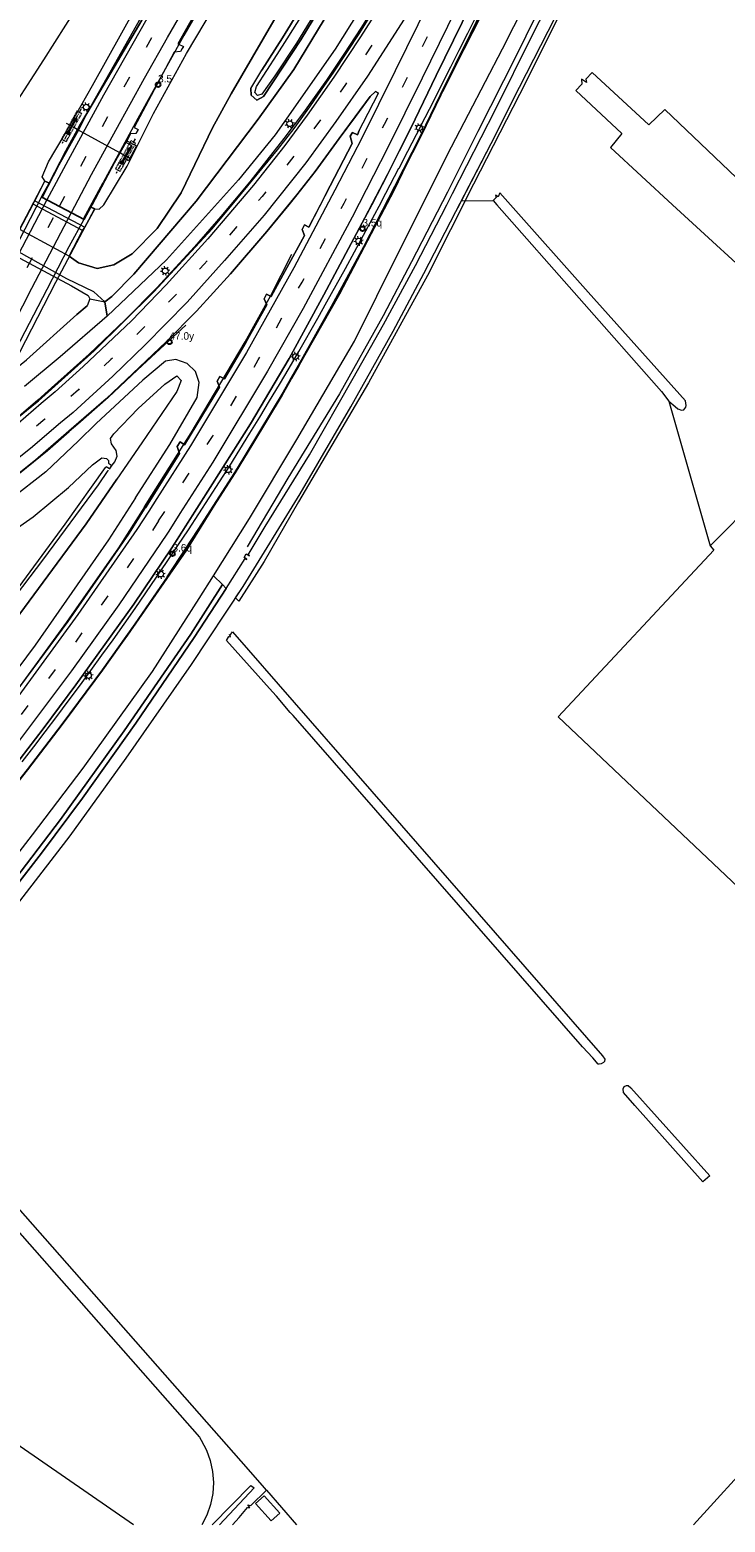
# Model space of a CAD drawing. Header units: metres. Extents: x 83575 to 86200, y 450600 to 453750.
# Tile 58 of 94: x 85100 to 85284, y 452001 to 452396. Entities that reach past the tile are written whole.
import ezdxf
from ezdxf.enums import TextEntityAlignment as Align

# ---------------------------------------------------------------- set-up
doc = ezdxf.new("R2010")
doc.units = ezdxf.units.M
for name, pattern in [('39strp', [12, 3, -9]), ('CENTER', [2, 1.25, -0.25, 0.25, -0.25]), ('DASHED2', [0.375, 0.25, -0.125])]:
    doc.linetypes.add(name, pattern=pattern)
for name, color, linetype, lineweight in [('bw-bs-portaal', 253, 'Continuous', 18), ('gr-bs-geleiderail', 253, 'geleiderail', 18), ('gw-bs-grondwerklijn', 253, 'Continuous', 18), ('kd-bs-kadastralegrens', 253, 'Continuous', 18), ('kw-bs-viaduct', 253, 'Continuous', 18), ('mk-bs-39streep 0.15', 253, '39strp', 18), ('mk-bs-streep 0.15', 253, 'Continuous', 18), ('og-bs-bebouwing', 253, 'Continuous', 18), ('vh-bs-randverharding', 253, 'Continuous', 18), ('wm-bs-hectometerbord text', 253, 'Continuous', 18), ('wm-bs-lichtmast', 253, 'Continuous', 18)]:
    doc.layers.add(name, color=color, linetype=linetype, lineweight=lineweight)
doc.layers.add('gv-bs-scherm ingemeten', color=7, linetype='scherm')
doc.styles.add('rtw_iso', font='iso-rtw.shx')
doc.linetypes.add('geleiderail', pattern='A,2,-1,[175,RTW.shx,S=0.5,R=0,X=0,Y=0],-1', length=4)
doc.linetypes.add('scherm', pattern='A,8,-2,[18,RTW.shx,S=1,R=0,X=0,Y=0],-2', length=12)

# ---------------------------------------------------------------- blocks, each defined once
blk = doc.blocks.new('poer SB40-flat-91')
h = blk.add_hatch()
h.set_pattern_fill('ACET-2D-ANSI31', color=252, angle=61.1182, style=0)
h.set_pattern_definition([(106.1181855, (-85125.2292, -452362.8165), (-3.0501942, -0.881442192), [])])
h.paths.add_polyline_path([(-1.05, -1.91), (1.05, 1.91), (0.75, 2.08), (-1.36, -1.74)])
at = {"layer": 'bw-bs-portaal', "linetype": 'DASHED2'}
blk.add_lwpolyline([(-1.59, -3.97), (2.51, 3.47), (1.29, 4.14), (-2.82, -3.3)], close=True, dxfattribs=at)
at = {"layer": 'bw-bs-portaal', "linetype": 'CENTER'}
for points in [[(2.38, 4.68), (-2.69, -4.51)], [(1.34, -0.74), (-1.64, 0.91)]]:
    blk.add_lwpolyline(points, dxfattribs=at)
at = {"layer": 'bw-bs-portaal', "linetype": 'Continuous'}
blk.add_lwpolyline([(1.05, 1.91), (0.75, 2.08), (-1.36, -1.74), (-1.05, -1.91)], close=True, dxfattribs=at)
at = {"layer": 'bw-bs-portaal', "linetype": 'CENTER'}
for points in [[(0.88, 1.34), (0.36, 1.63), (0.74, 2.33), (1.27, 2.04), (0.88, 1.34)], [(-1.05, -2.16), (-1.58, -1.87), (-1.19, -1.17), (-0.66, -1.46), (-1.05, -2.16)]]:
    blk.add_lwpolyline(points, close=True, dxfattribs=at)
blk = doc.blocks.new('poer SB40-flat-92')
h = blk.add_hatch()
h.set_pattern_fill('ACET-2D-ANSI31', color=252, angle=61.1182, style=0)
h.set_pattern_definition([(106.1181855, (-85110.9312, -452370.7035), (-3.0501942, -0.881442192), [])])
h.paths.add_polyline_path([(-1.05, -1.91), (1.05, 1.91), (0.75, 2.08), (-1.36, -1.74)])
at = {"layer": 'bw-bs-portaal', "linetype": 'DASHED2'}
blk.add_lwpolyline([(-1.59, -3.97), (2.51, 3.47), (1.29, 4.14), (-2.82, -3.3)], close=True, dxfattribs=at)
at = {"layer": 'bw-bs-portaal', "linetype": 'CENTER'}
for points in [[(2.38, 4.68), (-2.69, -4.51)], [(1.34, -0.74), (-1.64, 0.91)]]:
    blk.add_lwpolyline(points, dxfattribs=at)
at = {"layer": 'bw-bs-portaal', "linetype": 'Continuous'}
blk.add_lwpolyline([(1.05, 1.91), (0.75, 2.08), (-1.36, -1.74), (-1.05, -1.91)], close=True, dxfattribs=at)
at = {"layer": 'bw-bs-portaal', "linetype": 'CENTER'}
for points in [[(0.88, 1.34), (0.36, 1.63), (0.74, 2.33), (1.27, 2.04), (0.88, 1.34)], [(-1.05, -2.16), (-1.58, -1.87), (-1.19, -1.17), (-0.66, -1.46), (-1.05, -2.16)]]:
    blk.add_lwpolyline(points, close=True, dxfattribs=at)
blk = doc.blocks.new('HMP1-flat-97')
at = {"color": 253}
blk.add_circle((0, 0), 0.625, dxfattribs=at)
blk = doc.blocks.new('HMP1-flat-98')
at = {"color": 253}
blk.add_circle((0, 0), 0.625, dxfattribs=at)
blk = doc.blocks.new('HMP1-flat-99')
at = {"color": 253}
blk.add_circle((0, 0), 0.625, dxfattribs=at)
blk = doc.blocks.new('HMP1-flat-108')
at = {"color": 253}
blk.add_circle((0, 0), 0.625, dxfattribs=at)
blk = doc.blocks.new('lantaarnpaal-flat-5')
at = {"layer": 'wm-bs-lichtmast'}
for p, q in [((-0.6, 0.45), (-1, 0.75)), ((-0.11, 0.74), (-0.18, 1.24)), ((0.45, 0.6), (0.75, 1)), ((1.24, 0.18), (0.74, 0.11)), ((-0.74, -0.11), (-1.24, -0.18)), ((-0.45, -0.6), (-0.75, -1)), ((0.11, -0.74), (0.18, -1.24)), ((0.6, -0.45), (1, -0.75))]:
    blk.add_line(p, q, dxfattribs=at)
blk.add_circle((0, 0), 0.75, dxfattribs=at)
blk = doc.blocks.new('lantaarnpaal-flat-50')
at = {"layer": 'wm-bs-lichtmast'}
for p, q in [((-0.6, 0.45), (-1, 0.75)), ((-0.11, 0.74), (-0.18, 1.24)), ((0.45, 0.6), (0.75, 1)), ((1.24, 0.18), (0.74, 0.11)), ((-0.74, -0.11), (-1.24, -0.18)), ((-0.45, -0.6), (-0.75, -1)), ((0.11, -0.74), (0.18, -1.24)), ((0.6, -0.45), (1, -0.75))]:
    blk.add_line(p, q, dxfattribs=at)
blk.add_circle((0, 0), 0.75, dxfattribs=at)
blk = doc.blocks.new('lantaarnpaal-flat-51')
at = {"layer": 'wm-bs-lichtmast'}
for p, q in [((-0.6, 0.45), (-1, 0.75)), ((-0.11, 0.74), (-0.18, 1.24)), ((0.45, 0.6), (0.75, 1)), ((1.24, 0.18), (0.74, 0.11)), ((-0.74, -0.11), (-1.24, -0.18)), ((-0.45, -0.6), (-0.75, -1)), ((0.11, -0.74), (0.18, -1.24)), ((0.6, -0.45), (1, -0.75))]:
    blk.add_line(p, q, dxfattribs=at)
blk.add_circle((0, 0), 0.75, dxfattribs=at)
blk = doc.blocks.new('lantaarnpaal-flat-81')
at = {"layer": 'wm-bs-lichtmast'}
for p, q in [((-0.6, 0.45), (-1, 0.75)), ((-0.11, 0.74), (-0.18, 1.24)), ((0.45, 0.6), (0.75, 1)), ((1.24, 0.18), (0.74, 0.11)), ((-0.74, -0.11), (-1.24, -0.18)), ((-0.45, -0.6), (-0.75, -1)), ((0.11, -0.74), (0.18, -1.24)), ((0.6, -0.45), (1, -0.75))]:
    blk.add_line(p, q, dxfattribs=at)
blk.add_circle((0, 0), 0.75, dxfattribs=at)
blk = doc.blocks.new('lantaarnpaal-flat-82')
at = {"layer": 'wm-bs-lichtmast'}
for p, q in [((-0.66, 0.36), (-1.1, 0.6)), ((-0.21, 0.72), (-0.35, 1.2)), ((0.36, 0.66), (0.6, 1.1)), ((0.72, 0.21), (1.2, 0.35)), ((-1.2, -0.35), (-0.72, -0.21)), ((-0.36, -0.66), (-0.6, -1.1)), ((0.21, -0.72), (0.35, -1.2)), ((0.66, -0.36), (1.1, -0.6))]:
    blk.add_line(p, q, dxfattribs=at)
blk.add_circle((0, 0), 0.75, dxfattribs=at)
blk = doc.blocks.new('lantaarnpaal-flat-99')
at = {"layer": 'wm-bs-lichtmast'}
for p, q in [((-0.6, 0.45), (-1, 0.75)), ((-0.11, 0.74), (-0.18, 1.24)), ((0.45, 0.6), (0.75, 1)), ((1.24, 0.18), (0.74, 0.11)), ((-0.74, -0.11), (-1.24, -0.18)), ((-0.45, -0.6), (-0.75, -1)), ((0.11, -0.74), (0.18, -1.24)), ((0.6, -0.45), (1, -0.75))]:
    blk.add_line(p, q, dxfattribs=at)
blk.add_circle((0, 0), 0.75, dxfattribs=at)
blk = doc.blocks.new('lantaarnpaal-flat-123')
at = {"layer": 'wm-bs-lichtmast'}
for p, q in [((-0.6, 0.45), (-1, 0.75)), ((-0.11, 0.74), (-0.18, 1.24)), ((0.45, 0.6), (0.75, 1)), ((1.24, 0.18), (0.74, 0.11)), ((-0.74, -0.11), (-1.24, -0.18)), ((-0.45, -0.6), (-0.75, -1)), ((0.11, -0.74), (0.18, -1.24)), ((0.6, -0.45), (1, -0.75))]:
    blk.add_line(p, q, dxfattribs=at)
blk.add_circle((0, 0), 0.75, dxfattribs=at)
blk = doc.blocks.new('lantaarnpaal-flat-147')
at = {"layer": 'wm-bs-lichtmast'}
for p, q in [((-0.66, 0.36), (-1.1, 0.6)), ((-0.21, 0.72), (-0.35, 1.2)), ((0.36, 0.66), (0.6, 1.1)), ((0.72, 0.21), (1.2, 0.35)), ((-1.2, -0.35), (-0.72, -0.21)), ((-0.36, -0.66), (-0.6, -1.1)), ((0.21, -0.72), (0.35, -1.2)), ((0.66, -0.36), (1.1, -0.6))]:
    blk.add_line(p, q, dxfattribs=at)
blk.add_circle((0, 0), 0.75, dxfattribs=at)
blk = doc.blocks.new('lantaarnpaal-flat-175')
at = {"layer": 'wm-bs-lichtmast'}
for p, q in [((-0.6, 0.45), (-1, 0.75)), ((-0.11, 0.74), (-0.18, 1.24)), ((0.45, 0.6), (0.75, 1)), ((1.24, 0.18), (0.74, 0.11)), ((-0.74, -0.11), (-1.24, -0.18)), ((-0.45, -0.6), (-0.75, -1)), ((0.11, -0.74), (0.18, -1.24)), ((0.6, -0.45), (1, -0.75))]:
    blk.add_line(p, q, dxfattribs=at)
blk.add_circle((0, 0), 0.75, dxfattribs=at)

msp = doc.modelspace()

# ---------------------------------------------------------------- linework, layer by layer
at = {"layer": 'bw-bs-portaal', "flags": 128}
msp.add_lwpolyline([(85123.59, 452363.72), (85112.27, 452369.97)], dxfattribs=at)
at = {"layer": 'gr-bs-geleiderail', "flags": 128}
for points in [[(85284.03, 452620.83), (85277.06, 452610.58), (85265.71, 452593.88), (85256.61, 452580.3), (85246.03, 452564.38), (85234.41, 452546.71), (85219.8, 452524.46), (85212.04, 452512.32), (85204.35, 452500.28), (85194.09, 452483.91), (85184.29, 452468.09), (85173.06, 452449.98), (85163.32, 452433.9), (85152.43, 452415.5), (85140.48, 452394.83), (85128.34, 452372.89), (85119.16, 452355.92)], [(85300.7, 452606.54), (85292.86, 452592.97), (85283.18, 452575.53), (85276.3, 452562.46), (85269.54, 452549.48), (85262.13, 452535.31), (85256.59, 452524.64), (85251.04, 452514.03), (85245.5, 452503.61), (85239.23, 452491.55), (85233.76, 452480.95), (85228.87, 452471.48), (85223.32, 452460.82), (85218.59, 452451.91), (85213.12, 452441.57), (85207.23, 452430.7), (85201.01, 452419.45), (85197.15, 452412.77), (85192.31, 452404.7), (85187.47, 452396.81), (85183.16, 452390.19), (85178.31, 452383), (85172.22, 452374.42), (85167.07, 452367.56), (85158.04, 452356.06), (85150.36, 452346.85), (85143.34, 452338.85), (85133.39, 452328), (85125, 452319.49), (85115.4, 452310.4), (85105.46, 452301.42), (85101.79, 452298.21)], [(85103.04, 452352.02), (85107.48, 452360.52), (85112.29, 452369.24), (85115.18, 452374.75), (85129.95, 452400.95)], [(85113.93, 452346.24), (85119.16, 452355.92)], [(85130.09, 452269.91), (85132.02, 452272.97), (85142.46, 452289.5), (85156.79, 452313.62), (85163.56, 452325.95), (85169.16, 452336.91)], [(85141.08, 452318.03), (85133.07, 452310.73), (85128.2, 452306.21), (85120.46, 452298.89), (85112.42, 452291.8), (85110.15, 452289.84)], [(85101.79, 452298.21), (85097.42, 452294.4), (85085.02, 452284.36), (85057.15, 452263.81), (85045.06, 452255.4), (85025.37, 452241.68), (85013.26, 452233.26), (85012.75, 452232.89), (85003.55, 452226.29), (84995, 452219.98), (84987.58, 452214.38), (84979.2, 452207.81), (84970.87, 452201.14), (84961.68, 452193.85)], [(84953.12, 452168.68), (84961.06, 452176.47), (84965.88, 452181.12), (84972.85, 452187.35), (84982.04, 452195), (84991.39, 452202.37), (84999.92, 452208.86), (85011.7, 452217.56), (85013.76, 452219.02), (85021.51, 452224.51), (85031.29, 452231.47), (85046.17, 452241.83), (85072.44, 452260.22), (85079.19, 452265.17), (85086.7, 452270.8), (85095.1, 452277.31), (85104.38, 452284.86), (85110.15, 452289.84)], [(85130.09, 452269.91), (85123.22, 452259.05), (85109.45, 452239.34), (85091.37, 452214.68), (85076.54, 452195.84), (85063.41, 452180.57), (85051.96, 452167.66), (85037.65, 452151.89), (85019.16, 452132.69), (85004.1, 452117.64), (84987.49, 452101.8), (84974.91, 452090.4), (84968.77, 452084.96), (84964.77, 452081.62), (84949.39, 452069.2)]]:
    msp.add_lwpolyline(points, dxfattribs=at)
at = {"layer": 'gv-bs-scherm ingemeten', "flags": 128}
msp.add_lwpolyline([(85025.82, 452117.16), (85034.19, 452125.65), (85042.46, 452134.31), (85052.7, 452145.31), (85062.77, 452156.54), (85070.6, 452165.48), (85080.27, 452176.91), (85089.88, 452188.66), (85099.11, 452200.25), (85108.3, 452212.26), (85118.94, 452226.65), (85127.61, 452238.89), (85134.39, 452248.75), (85136.15, 452251.33), (85144.45, 452263.86), (85154.09, 452279.02), (85158.84, 452286.71), (85166.56, 452299.61), (85168.55, 452303.03), (85169.08, 452304), (85171.04, 452307.35), (85179.8, 452322.99), (85188.29, 452338.84), (85196.59, 452354.85), (85203.42, 452368.38), (85208.69, 452379.09), (85216.57, 452395.22), (85224.52, 452411.47), (85233.75, 452430.21), (85241.8, 452446.29), (85249.96, 452462.47), (85256.74, 452475.85), (85264.98, 452491.87), (85271.84, 452505.21), (85278.07, 452517.1)], dxfattribs=at)
at = {"layer": 'gw-bs-grondwerklijn'}
for p, q in [((85210.23, 452350), (85211.75, 452352.97)), ((85083.38, 452092.78), (85144.63, 452023.25)), ((85127.14, 452000), (85078.01, 452033.99))]:
    msp.add_line(p, q, dxfattribs=at)
at = {"layer": 'gw-bs-grondwerklijn', "flags": 128}
for points in [[(85113.67, 452343.19), (85114.27, 452344.02), (85116.88, 452348.89), (85118.05, 452348.81), (85119.33, 452349.93), (85125.46, 452360.23), (85132.46, 452374.14), (85141.23, 452390.12), (85151.43, 452407.24), (85163.4, 452427.53), (85174.13, 452444.97), (85184.49, 452462.55), (85196.37, 452481.87), (85208.38, 452500.94), (85221.41, 452521.34), (85233.22, 452539.73), (85246.27, 452559.33), (85259.4, 452579.62), (85267.15, 452590.36), (85270.92, 452593.29), (85275.1, 452593.83), (85279.49, 452591.91), (85281.46, 452589.49), (85288.01, 452600.27)], [(85138.74, 452261.26), (85148.09, 452275.99), (85158.19, 452291.9), (85168.41, 452309.21), (85177.67, 452326.11), (85188.51, 452346.49), (85194.48, 452357.96), (85200.67, 452370.24), (85207.4, 452384.26), (85214.36, 452398.27), (85221.7, 452413.28), (85226.91, 452424.61), (85235.08, 452441.21), (85242.34, 452455.76), (85251.11, 452473.33), (85259.58, 452489.67), (85268.24, 452506.48), (85275.24, 452519.76), (85283.74, 452536.09), (85291.72, 452551.21), (85299.15, 452565.27), (85305.7, 452577.6), (85314.95, 452593.74), (85315.18, 452594.14)], [(85318.18, 452591.56), (85313.99, 452583.8), (85305.07, 452567.29), (85295.08, 452548.68), (85284.65, 452528.72), (85273.24, 452506.79), (85261.66, 452484.15), (85249.73, 452461.11), (85238.57, 452438.76), (85226.23, 452413.75), (85214.77, 452391.18), (85203.38, 452368.49), (85196.12, 452353.53), (85191.03, 452343.98), (85181.79, 452326.32), (85170.37, 452306.19), (85153.62, 452278.38), (85141.24, 452258.43)], [(85150.73, 452249.27), (85148.35, 452251.65), (85157.92, 452266.83), (85170.5, 452287.77), (85185.74, 452313.86), (85197.62, 452337.72), (85211.49, 452365.32), (85224.98, 452391.31), (85240.2, 452421.36), (85253.31, 452448.01), (85268.32, 452476.29), (85285.43, 452507.83), (85300.91, 452537.9), (85315.41, 452566.83), (85325.21, 452585.53)], [(85328.59, 452582.64), (85326.54, 452578.47), (85318.18, 452563.18), (85308.22, 452542.81), (85300, 452525.84), (85290.24, 452507.36), (85282.16, 452491.61), (85271.24, 452471.57), (85260.55, 452450.92), (85249.37, 452430.01), (85238.87, 452410.43), (85228.6, 452389.44), (85218.49, 452369.4), (85210.42, 452353.35), (85200.88, 452334.83), (85193.39, 452320.51), (85181.82, 452299.9), (85168.12, 452277.47), (85157.31, 452259.26)], [(85214.84, 452480.05), (85215.61, 452478.98), (85215.35, 452477.05), (85209.58, 452463.74), (85203.5, 452450.96), (85195.03, 452434.22), (85187.93, 452421.27), (85180.8, 452409.1), (85171.51, 452393.66), (85161.61, 452378.68), (85159.91, 452377.68), (85158.41, 452378.99), (85158.31, 452380.79), (85161.23, 452385.64), (85166.71, 452394.19), (85175.03, 452407.84), (85182.67, 452421.33), (85189.68, 452434.7), (85197.16, 452449.51), (85205.12, 452465.09), (85211.71, 452479.63), (85212.96, 452480.6)], [(85158.31, 452380.79), (85158.41, 452378.99), (85159.91, 452377.68), (85161.61, 452378.68), (85171.51, 452393.66), (85180.8, 452409.1), (85187.93, 452421.27), (85195.03, 452434.22), (85203.5, 452450.96), (85209.58, 452463.74), (85215.35, 452477.05), (85215.61, 452478.98), (85214.84, 452480.05), (85212.96, 452480.6), (85211.71, 452479.63), (85205.12, 452465.09), (85197.16, 452449.51), (85189.68, 452434.7), (85182.67, 452421.33), (85175.03, 452407.84), (85166.71, 452394.19), (85161.23, 452385.64)], [(85117.93, 452411.43), (85103.35, 452388.38), (85092.24, 452371.29), (85087.71, 452362.15), (85086.84, 452357.61), (85087.93, 452354.2), (85081.76, 452355.92), (85076.49, 452357.36), (85073.98, 452358.27), (85072.38, 452357.96), (85069.44, 452354.64), (85061.61, 452343.84), (85059.31, 452340.69)], [(85193.23, 452411.31), (85180.64, 452391.27), (85164.77, 452368.56), (85155.05, 452356.63), (85135.95, 452335.39), (85120.2, 452320.47), (85119.61, 452324.25), (85121.43, 452325.68), (85127.22, 452331.62), (85143.8, 452350.95), (85160.21, 452372.66), (85169.64, 452385.8), (85177.74, 452399.12)], [(85167.17, 452403.65), (85153.08, 452379.39), (85148.1, 452370.34), (85143.4, 452360.61), (85139.83, 452353.15), (85133.42, 452343.71), (85126.85, 452336.94), (85121.98, 452334.05), (85117.52, 452333.04), (85112.6, 452334.55), (85110.1, 452336.38)], [(85110.1, 452336.38), (85112.6, 452334.55), (85117.52, 452333.04), (85121.98, 452334.05), (85126.85, 452336.94), (85133.42, 452343.71), (85139.83, 452353.15), (85143.4, 452360.61), (85148.1, 452370.34), (85153.08, 452379.39), (85167.17, 452403.65)], [(85097.62, 452202.27), (85100.71, 452206.26), (85103.78, 452210.27), (85106.83, 452214.3), (85109.86, 452218.34), (85112.86, 452222.4), (85115.85, 452226.48), (85118.81, 452230.57), (85121.75, 452234.67), (85124.67, 452238.79), (85127.57, 452242.93), (85130.45, 452247.08), (85133.3, 452251.24), (85136.14, 452255.42), (85138.95, 452259.62), (85141.74, 452263.83), (85144.51, 452268.05), (85147.26, 452272.29), (85149.98, 452276.54), (85152.68, 452280.81), (85155.36, 452285.09), (85158.02, 452289.39), (85160.65, 452293.7), (85163.27, 452298.02), (85165.86, 452302.35), (85168.42, 452306.7), (85170.97, 452311.07), (85173.49, 452315.44), (85173.57, 452315.57), (85173.57, 452315.58), (85173.57, 452315.59), (85176.02, 452319.88), (85176.03, 452319.89), (85176.03, 452319.91), (85178.46, 452324.21), (85178.46, 452324.23), (85178.47, 452324.24), (85180.91, 452328.62), (85180.92, 452328.63), (85180.93, 452328.65), (85183.34, 452333.04), (85183.35, 452333.05), (85183.36, 452333.06), (85185.76, 452337.46), (85185.76, 452337.48), (85185.77, 452337.49), (85188.15, 452341.9), (85188.16, 452341.91), (85188.16, 452341.92), (85190.53, 452346.34), (85190.53, 452346.35), (85190.54, 452346.36), (85192.89, 452350.78), (85192.89, 452350.79), (85192.9, 452350.8), (85195.23, 452355.24), (85195.24, 452355.24), (85195.24, 452355.25), (85197.56, 452359.69), (85197.57, 452359.7), (85197.57, 452359.71), (85199.88, 452364.15), (85199.88, 452364.16), (85199.89, 452364.17), (85202.18, 452368.62), (85202.19, 452368.62), (85202.19, 452368.63), (85204.48, 452373.09), (85204.48, 452373.09), (85204.48, 452373.1), (85206.76, 452377.56), (85206.76, 452377.56), (85206.76, 452377.57), (85209.03, 452382.03), (85209.04, 452382.03), (85209.04, 452382.04), (85211.3, 452386.5), (85211.3, 452386.51), (85211.3, 452386.51), (85213.56, 452390.98), (85213.56, 452390.98), (85213.56, 452390.98), (85215.81, 452395.45), (85215.81, 452395.45), (85215.81, 452395.46), (85218.06, 452399.93)], [(85104.86, 452355.69), (85103.7, 452356.27), (85103.67, 452356.32), (85102.99, 452357.4), (85104.61, 452361.34), (85108.83, 452368.32), (85116.33, 452381.56), (85127.93, 452402.53)], [(85239.89, 452399.78), (85229.56, 452379.22), (85217.35, 452355.45), (85205.11, 452331.19), (85189.44, 452302.77), (85170.91, 452271.21), (85161.85, 452255.43), (85155.12, 452244.88), (85154.26, 452245.74), (85156.25, 452248.76), (85171.34, 452273.38), (85184.83, 452296.41), (85196.02, 452316.43), (85204.17, 452331.73), (85212.66, 452348.15), (85221.98, 452366.24), (85229.53, 452381.15), (85238.95, 452399.6)], [(85177.74, 452399.12), (85169.64, 452385.8), (85160.21, 452372.66), (85143.8, 452350.95), (85127.22, 452331.62), (85121.43, 452325.68), (85119.61, 452324.25), (85116.69, 452326.93), (85109.49, 452330.34), (85092.84, 452339.63), (85082.62, 452344.94), (85079.03, 452346.74), (85077.18, 452345.77), (85073.43, 452341.63), (85066.95, 452333.05)], [(85129.41, 452398.94), (85116.46, 452376.96), (85112.85, 452370.88), (85109.2, 452364.28)], [(85110.15, 452289.84), (85110.03, 452289.97), (85119.95, 452298.55), (85135.84, 452313.64), (85143.86, 452321.73), (85152.92, 452331.64), (85162.56, 452342.91), (85170.48, 452352.64), (85175.3, 452358.81), (85181.74, 452367.55), (85189.89, 452378.67), (85191.33, 452380.01), (85192.1, 452379.53)], [(85187.03, 452369.64), (85186.54, 452368.48), (85185.24, 452369.16), (85184.66, 452368.18), (85185.12, 452366.19), (85179.3, 452355.02), (85173.69, 452344.07), (85172.51, 452344.65), (85171.92, 452343.41), (85172.52, 452341.83), (85163.7, 452325.67), (85162.45, 452326.31), (85161.81, 452325), (85162.51, 452323.41), (85156.94, 452313.45), (85151.26, 452303.87), (85150.09, 452304.48), (85149.36, 452303.2), (85149.98, 452301.65), (85140.71, 452286.36), (85139.57, 452287.1), (85138.78, 452285.85), (85139.36, 452284.01), (85130.35, 452269.65), (85130.09, 452269.91)], [(85113.67, 452343.19), (85110.1, 452336.38), (85097.04, 452343.43), (85100.59, 452350.18)], [(85115.63, 452325.06), (85119.61, 452324.25), (85120.2, 452320.47), (85107.75, 452309.7), (85098.24, 452301.76)], [(85094.57, 452305.43), (85098.8, 452308.84), (85112.14, 452320.91), (85114.87, 452323.19)], [(85127.69, 452272.31), (85127.69, 452272.31), (85136.78, 452286.45), (85144.02, 452298.86), (85144.58, 452302.85), (85143.62, 452305.82), (85141.39, 452307.87), (85138.43, 452308.97), (85135.66, 452308.51), (85129.61, 452303.49), (85117.28, 452291.97), (85112.56, 452287.44)], [(85120.82, 452279.87), (85121.49, 452280.94), (85122.22, 452281.84), (85122.8, 452283.35), (85122.58, 452284.79), (85121.3, 452286.56), (85121.05, 452287.99), (85121.94, 452289.24), (85128.43, 452295.93), (85135.49, 452302.46), (85138.63, 452304.62), (85139.78, 452303.42), (85138.66, 452300.46), (85129.36, 452286.88), (85122.74, 452277.26)], [(85101.96, 452298.03), (85101.19, 452297.34), (85083.43, 452283)], [(85112.56, 452287.44), (85103.93, 452279.18), (85085.32, 452264.73), (85070.51, 452253.58), (85040.88, 452233.78), (85038.82, 452236.82), (85039.6, 452237.36), (85045.75, 452241.8), (85073.28, 452260.9), (85090.14, 452273.48), (85101.17, 452282.3), (85110.03, 452289.97)], [(85031.12, 452184.16), (85036.68, 452182.15), (85041.99, 452181.45), (85045.59, 452181.47), (85050.28, 452183.89), (85060.49, 452195.23), (85089.3, 452231.08), (85114.59, 452265.43), (85122.74, 452277.26)], [(85078.72, 452223.76), (85103.14, 452255.74), (85117.9, 452275.69), (85120.44, 452279.56), (85120.55, 452279.45)], [(85122.74, 452277.26), (85114.59, 452265.43), (85089.3, 452231.08)], [(85120.55, 452279.45), (85120.44, 452279.56)], [(85127.69, 452272.31), (85120.54, 452261.18), (85101.08, 452233.22), (85079.5, 452204.33)], [(84872.16, 451985.4), (84881.48, 451993.47), (84902.42, 452011.73), (84916.73, 452024.18), (84932.9, 452037.74), (84945.32, 452048.38), (84951.27, 452053.49), (84975.29, 452074.22), (84993.45, 452090.85), (85014.34, 452110.57), (85021.92, 452117.72), (85025.32, 452121.07), (85038.7, 452135.01), (85050.28, 452147.47), (85061.13, 452159.57), (85071.77, 452171.82), (85083.67, 452186.14), (85093.09, 452197.83), (85103.24, 452211.05), (85111.9, 452222.74), (85127.24, 452244.08), (85137.3, 452258.99), (85138.74, 452261.26)], [(85141.24, 452258.43), (85125.59, 452235.85), (85110.68, 452215.35), (85090.47, 452189.27), (85073.17, 452167.75), (85063.2, 452156.34), (85046.19, 452137.56), (85029.89, 452120.21), (85010.72, 452101.72), (85005.52, 452096.48), (84998.12, 452089.86), (84977.92, 452071.64), (84947.24, 452045.63), (84919.16, 452021.59)], [(85083.49, 452161.16), (85100.37, 452182.98), (85113.86, 452200.58), (85132.18, 452226.24), (85144.55, 452245.64), (85148.35, 452251.65), (85150.73, 452249.27), (85142.37, 452236.17), (85124.72, 452210.48), (85107.81, 452187.02), (85089.68, 452163.37)], [(85089.68, 452163.37), (85107.81, 452187.02), (85124.72, 452210.48), (85142.37, 452236.17), (85150.73, 452249.27), (85151.73, 452248.27), (85143.27, 452235.23), (85127.77, 452212.58), (85113.64, 452192.63), (85102.82, 452178.1), (85090.03, 452161.73)]]:
    msp.add_lwpolyline(points, dxfattribs=at)
at = {"layer": 'gw-bs-grondwerklijn'}
for points in [[(85211.75, 452352.97), (85223.17, 452375.26), (85232.82, 452394.71), (85243.12, 452415.03), (85253.33, 452434.47), (85265.55, 452457.41), (85276.35, 452477.98), (85290.27, 452503.43), (85299.78, 452521.58), (85300, 452522.03)], [(85177.6, 452404.77), (85170.38, 452392.85), (85164.65, 452384.18), (85161.21, 452379.31), (85160.06, 452378.91), (85159.33, 452379.71), (85159.81, 452381.34), (85165.26, 452389.8)], [(85165.26, 452389.8), (85167.95, 452393.99), (85176.01, 452406.97)], [(85092.7, 452165.14), (85102.82, 452178.1), (85113.64, 452192.63), (85127.77, 452212.58), (85143.27, 452235.23), (85151.73, 452248.27), (85156.79, 452256.19), (85157.2, 452255.94), (85157.25, 452256.02), (85156.48, 452256.5), (85157.05, 452257.41), (85157.91, 452256.87), (85157.96, 452256.96), (85157.6, 452257.18), (85162.07, 452264.65), (85173.82, 452283.7), (85185.4, 452304.05), (85193.5, 452318.23), (85201.98, 452333.91), (85210.23, 452350)], [(85088, 452340.58), (85110.69, 452328.53), (85115.15, 452325.96), (85115.63, 452325.06), (85114.87, 452323.19), (85112.14, 452320.91), (85098.8, 452308.84)], [(85087.79, 452258.35), (85100.54, 452267.25), (85109.92, 452275.06), (85116.34, 452281.05), (85118.79, 452282.93), (85119.97, 452282.72), (85120.56, 452282.15), (85120.56, 452281.53), (85120.51, 452281.45), (85121.36, 452280.91), (85120.79, 452280.01), (85119.95, 452280.54), (85119.89, 452280.45)], [(85119.89, 452280.45), (85119.66, 452280.34), (85108.96, 452265.34), (85089.34, 452238.75)], [(85162.46, 452009.19), (85161.41, 452010.42), (85155.69, 452016.91), (85072.5, 452111.34), (85064.9, 452120.08)], [(85144.63, 452023.25), (85145.15, 452022.44), (85146.52, 452019.83), (85147.52, 452017.06), (85148.14, 452014.18), (85148.36, 452011.24), (85148.18, 452008.3), (85147.61, 452005.41), (85146.65, 452002.63), (85145.32, 452000)], [(85148.07, 452000), (85158.3, 452010.45), (85159.14, 452009.88), (85149.99, 452000)], [(85153.41, 452000), (85155.2, 452002.01), (85157.38, 452004.65), (85158.02, 452004.65), (85157.52, 452005.29), (85158.25, 452005.15), (85162.46, 452009.19)]]:
    msp.add_lwpolyline(points, dxfattribs=at)
at = {"layer": 'kd-bs-kadastralegrens'}
for p, q in [((85213.62, 452350), (85214.16, 452351.06)), ((85214.16, 452351.06), (85222.55, 452351.14)), ((85222.55, 452351.14), (85223.55, 452350)), ((85269.09, 452297.93), (85280.03, 452259.58)), ((85300, 452026.81), (85275.67, 452000)), ((85162.46, 452009.19), (85170.35, 452000))]:
    msp.add_line(p, q, dxfattribs=at)
for points in [[(85214.16, 452351.06), (85221.98, 452366.24), (85229.53, 452381.15), (85238.95, 452399.6), (85247.67, 452416.82), (85257.25, 452434.75), (85265.9, 452451.62), (85275.19, 452469.15), (85284.98, 452487.17), (85287.37, 452491.59), (85298.08, 452511.75), (85300, 452515.36)], [(85227.11, 452350), (85224.3, 452353.16), (85223.87, 452352.08), (85223.13, 452352.51), (85223.34, 452351.87), (85222.55, 452351.14)], [(85061.4, 452122.51), (85074.46, 452137.39), (85093.79, 452161.11), (85110.41, 452182.64), (85125.25, 452203.28), (85142.56, 452228.09), (85156.25, 452248.76), (85171.34, 452273.38), (85184.83, 452296.41), (85196.02, 452316.43), (85204.17, 452331.73), (85212.66, 452348.15), (85213.62, 452350)], [(85223.55, 452350), (85267.17, 452300.47), (85269.09, 452297.93)], [(85269.09, 452297.93), (85270.75, 452296.47), (85271.53, 452295.85), (85272.46, 452295.53), (85273.07, 452295.6), (85273.58, 452296.3), (85273.69, 452296.8), (85273.57, 452298), (85247.71, 452326.85), (85227.11, 452350)], [(85251.21, 452122.22), (85250.68, 452122.14), (85250.35, 452122.15), (85249, 452123.83), (85246.19, 452126.72), (85169.53, 452214.55), (85168.73, 452215.4), (85165.12, 452219.71), (85164.04, 452220.9), (85151.8, 452234.46), (85152.47, 452235.53), (85152.9, 452235.43), (85152.6, 452236.07), (85152.84, 452235.86), (85153.43, 452236.74), (85251.55, 452124.38), (85252.1, 452123.47), (85252.03, 452122.89), (85251.78, 452122.58), (85251.21, 452122.22)], [(85278.11, 452090.95), (85260.14, 452111.15), (85257.1, 452114.66), (85257.03, 452115.61), (85257.25, 452116.24), (85257.85, 452116.52), (85258.29, 452116.51), (85259.07, 452115.85), (85279.96, 452092.57), (85278.11, 452090.95)]]:
    msp.add_lwpolyline(points, dxfattribs=at)
at = {"layer": 'kw-bs-viaduct', "flags": 128}
for points in [[(85094.02, 452337.88), (85103.67, 452356.23), (85104.79, 452355.67), (85102.78, 452352.1), (85114.1, 452346.09), (85115.83, 452349.38), (85116.81, 452348.87), (85106.49, 452329.34), (85096.91, 452310.79)], [(85103.67, 452356.32), (85100.98, 452351.06), (85114.27, 452344.02), (85116.88, 452348.89), (85115.81, 452349.45), (85114.08, 452346.16)], [(85100.98, 452351.06), (85103.67, 452356.32), (85103.7, 452356.27), (85104.86, 452355.69), (85102.85, 452352.12), (85114.08, 452346.16), (85115.81, 452349.45), (85116.88, 452348.89), (85114.27, 452344.02)], [(85013.67, 452181.78), (85017.61, 452188.22), (85023.31, 452197.81), (85032.24, 452213.86), (85039.62, 452228.16), (85051.13, 452250.68), (85062.59, 452273.47), (85073.01, 452294.25), (85083.65, 452315.13), (85084.07, 452315.93), (85092.72, 452332.42), (85102.8, 452352.03), (85114.04, 452346.07), (85110.02, 452338.8), (85104.16, 452327.51), (85095.95, 452311.74), (85093.34, 452306.66), (85087.85, 452295.95), (85077.74, 452275.73), (85062.93, 452246.2), (85048.45, 452217.75), (85037.57, 452197.59), (85024.54, 452175.15)], [(85113.67, 452343.19), (85100.59, 452350.18), (85100.98, 452351.06), (85114.27, 452344.02)], [(85113.67, 452343.19), (85100.59, 452350.18)], [(85114.04, 452346.07), (85110.02, 452338.8), (85104.16, 452327.51), (85095.95, 452311.74), (85093.34, 452306.66), (85087.85, 452295.95), (85077.74, 452275.73), (85062.93, 452246.2), (85048.45, 452217.75), (85037.57, 452197.59), (85024.54, 452175.15)], [(85110.1, 452336.38), (85113.67, 452343.19), (85114.27, 452344.02)]]:
    msp.add_lwpolyline(points, dxfattribs=at)
at = {"layer": 'mk-bs-39streep 0.15', "flags": 128}
for points in [[(85107.55, 452349.62), (85115.8, 452365.07), (85126.22, 452383.99), (85132.25, 452394.67), (85150.82, 452426.63), (85164.63, 452449.41), (85175.58, 452467.28), (85188.16, 452487.39), (85200.6, 452507.28), (85213.82, 452527.74), (85226.82, 452547.82), (85240.71, 452568.97), (85254.46, 452589.73), (85266.2, 452607.11), (85270.2, 452613.02), (85278.66, 452625.44)], [(85304.41, 452603.37), (85302.93, 452601), (85285.77, 452569.69), (85274.8, 452548.89), (85263.8, 452527.78), (85252.84, 452506.76), (85241.96, 452485.66), (85230.97, 452464.8), (85219.97, 452443.92), (85208.73, 452422.94), (85203.09, 452413.01), (85196.9, 452402.54), (85190.55, 452392.47), (85183.41, 452381.88), (85177.09, 452372.97), (85170.29, 452363.61), (85161.26, 452352.2), (85153.6, 452343.06), (85145.88, 452334.19), (85137.89, 452325.59), (85129.57, 452317.06), (85121.18, 452308.96), (85112.57, 452300.92), (85105.38, 452294.62), (85103.65, 452293.1), (85094.61, 452285.66), (85085.17, 452278.18), (85049.81, 452252.55), (85039.65, 452245.49), (85027.51, 452237.1), (85013.18, 452227.02), (85010.62, 452225.22), (84998.54, 452216.48), (84982.23, 452204.04), (84970.62, 452194.65), (84954.83, 452181.12), (84943.98, 452171.22), (84929.01, 452156.71), (84918.72, 452146.08), (84909.95, 452136.57), (84902.92, 452128.77), (84895.38, 452119.91), (84885.09, 452107.8), (84871.2, 452091.02), (84854.9, 452071.31), (84824.07, 452032.15)], [(85133.84, 452266.16), (85136.37, 452270.12), (85148.09, 452288.51), (85160.27, 452308.86), (85171.88, 452329.49), (85182.99, 452350.36), (85188.45, 452360.92), (85193.74, 452371.35), (85200.29, 452384.74), (85209.44, 452403.47), (85219.96, 452424.83), (85230.4, 452445.83), (85241.07, 452467.09), (85251.85, 452488.23), (85262.76, 452509.28), (85273.66, 452530.23), (85284.66, 452551.38), (85295.66, 452572.27), (85308.64, 452595.58), (85310.29, 452598.32)], [(85088.01, 452311.98), (85097.37, 452330.32), (85107.55, 452349.62)], [(85133.84, 452266.16), (85130.56, 452261.01), (85110.22, 452231.81), (85088.74, 452203.38), (85072.05, 452182.82), (85056.64, 452164.82), (85040.76, 452147.33), (85024.4, 452130.05), (85009.66, 452115.4), (84990.45, 452097.19), (84966.13, 452075.3), (84945.94, 452057.77), (84921.15, 452036.56), (84885.08, 452005.72), (84867.22, 451990.2)]]:
    msp.add_lwpolyline(points, dxfattribs=at)
at = {"layer": 'mk-bs-streep 0.15', "flags": 128}
for points in [[(85104.32, 452351.33), (85109.94, 452361.89), (85119.34, 452379.1), (85130.77, 452399.4), (85148.52, 452429.9), (85162.85, 452453.6), (85175.18, 452473.5), (85186.74, 452492.15), (85198.16, 452510.21), (85209.91, 452528.44), (85223.04, 452548.54), (85236.81, 452569.65), (85248.87, 452587.85), (85261.5, 452606.7), (85269.23, 452618.08), (85275.88, 452627.82)], [(85110.73, 452347.94), (85116.01, 452357.96), (85122.48, 452369.78), (85130.13, 452383.53), (85136.17, 452394.3), (85149.44, 452417.29), (85162.65, 452439.28), (85174.73, 452459.14), (85186.01, 452477.32), (85199.53, 452498.86), (85214.57, 452522.33), (85229.69, 452545.63), (85244.11, 452567.53), (85259.07, 452590.06), (85271.62, 452608.6), (85281.45, 452623.05)], [(85313.11, 452595.91), (85309.29, 452589.52), (85296.63, 452566.36), (85282.96, 452540.25), (85272.68, 452520.45), (85259.67, 452495.48), (85249.15, 452474.89), (85237.99, 452452.86), (85227.89, 452432.62), (85219.13, 452414.85), (85210.42, 452397.22), (85203.71, 452383.54), (85194.54, 452364.95), (85185.17, 452346.73), (85172.18, 452322.45), (85162.71, 452305.86), (85148.21, 452281.77), (85139.46, 452268.09), (85136.52, 452263.48)], [(85286.78, 452579.57), (85278.21, 452563.38), (85269.4, 452546.52), (85260.87, 452530.16), (85250.79, 452510.85), (85241.78, 452493.59), (85233.58, 452477.87), (85226.2, 452463.73), (85219.74, 452451.29), (85212.22, 452437.16), (85205.21, 452424.32), (85199.54, 452414.32), (85193.03, 452403.33), (85187.4, 452394.47), (85180.27, 452383.83), (85173.24, 452373.75), (85167.26, 452365.68), (85159.01, 452355.15), (85146.88, 452340.91), (85135.83, 452328.77), (85126.63, 452319.2), (85113.83, 452307.1), (85106.38, 452300.42), (85102.72, 452297.28)], [(85219.49, 452435.41), (85216.81, 452430.36), (85211.71, 452421.02), (85205.83, 452410.71), (85198.91, 452399.2), (85189.22, 452384.06), (85180.84, 452372.04), (85172.83, 452361.08), (85161.85, 452347.22), (85151.33, 452335.16), (85141.39, 452324.15), (85130.23, 452312.81), (85121.73, 452304.58), (85111.16, 452294.93), (85107.86, 452292.14)], [(85221.01, 452434.59), (85213.45, 452419.35), (85205.53, 452403.75), (85196.54, 452385.5), (85187.68, 452367.6), (85180.59, 452353.82), (85169.67, 452333.22), (85157.1, 452310.78), (85142.27, 452286.04), (85133.35, 452272.1), (85131.22, 452268.78)], [(85085.27, 452314.73), (85093.32, 452330.35), (85104.32, 452351.33)], [(85090.67, 452309.33), (85100.22, 452327.9), (85110.73, 452347.94)], [(85102.72, 452297.28), (85096.59, 452292), (85092.28, 452288.48), (85082.87, 452281), (85056.33, 452261.63), (85049.42, 452256.78), (85034.99, 452246.84), (85023.91, 452239.13), (85012.86, 452231.34), (85011.92, 452230.68), (85001.36, 452223.15), (84991.65, 452216.02), (84984.03, 452210.11), (84975.51, 452203.42), (84969.15, 452198.24), (84963.82, 452193.72), (84957.42, 452188.26), (84949.99, 452181.71), (84939.42, 452171.99), (84928.74, 452161.68), (84919.44, 452152.12), (84906.82, 452138.63), (84892.87, 452122.66), (84879.92, 452107.45)], [(85107.86, 452292.14), (85099.84, 452285.37), (85086.91, 452275.12)], [(85131.22, 452268.78), (85128.06, 452263.85), (85112.45, 452241.33), (85096.76, 452219.89), (85082.67, 452201.69), (85065.63, 452180.82), (85049.18, 452161.91), (85029.56, 452140.65), (85007.48, 452118.41), (84986.58, 452098.6), (84967.42, 452081.3), (84953.65, 452069.32), (84934.16, 452052.65), (84915, 452036.27), (84892.94, 452017.49), (84879.03, 452005.38), (84865.7, 451993.84), (84864.53, 451992.81)], [(85136.52, 452263.48), (85136.01, 452262.68), (85123.28, 452243.95), (85110.74, 452226.4), (85096.14, 452206.94), (85083, 452190.4), (85067.26, 452171.51), (85052.64, 452154.98), (85040.07, 452141.24), (85029.12, 452129.73), (85014.04, 452114.61), (85001.16, 452102.2), (84989.17, 452091.06), (84980.16, 452082.84), (84972.58, 452076.09), (84933.86, 452042.77), (84884.91, 452000.92), (84869.79, 451987.71)]]:
    msp.add_lwpolyline(points, dxfattribs=at)
at = {"layer": 'og-bs-bebouwing'}
msp.add_lwpolyline([(85165.95, 452003.16), (85163.65, 452001.09), (85159.51, 452005.67), (85161.81, 452007.75), (85165.95, 452003.16)], dxfattribs=at)
at = {"layer": 'vh-bs-randverharding'}
for p, q in [((85125.37, 452366.96), (85125.12, 452366.52)), ((85125.37, 452366.96), (85127.95, 452365.6)), ((85300, 452279.59), (85280.03, 452259.58))]:
    msp.add_line(p, q, dxfattribs=at)
for points in [[(85177.05, 452380.46), (85180.25, 452385.14), (85187.16, 452395.59), (85193.48, 452405.76), (85201.46, 452419.1), (85209.16, 452433.28), (85218, 452449.77), (85227.58, 452467.93), (85235.85, 452483.85), (85244.1, 452499.88), (85251.84, 452514.55), (85261.12, 452532.19), (85269.05, 452547.41), (85275.79, 452560.33), (85283, 452574.21), (85285.12, 452578.05)], [(85259.58, 452489.67), (85251.11, 452473.33), (85242.34, 452455.76), (85235.08, 452441.21), (85226.91, 452424.61), (85221.7, 452413.28), (85214.36, 452398.27), (85207.4, 452384.26), (85200.67, 452370.24), (85197.61, 452364.17)], [(85106.73, 452350), (85102.78, 452352.1), (85104.79, 452355.67), (85109.2, 452364.28), (85112.85, 452370.88), (85116.46, 452376.96), (85129.41, 452398.94), (85135.35, 452409.33), (85137.02, 452412.17)], [(85145.91, 452405.12), (85138.96, 452392.64), (85140.39, 452391.89), (85140.1, 452391.37), (85139.67, 452390.59), (85137.96, 452390.39), (85127.36, 452370.49), (85128.43, 452369.93), (85127.83, 452368.91), (85126.35, 452368.76), (85125.37, 452366.96)], [(85294.59, 452350), (85268.02, 452375.21), (85263.83, 452371.15), (85248.76, 452385.07), (85247.08, 452383.26), (85247.29, 452382.41), (85245.92, 452383.26), (85246.02, 452381.98), (85244.44, 452380.26), (85256.68, 452368.86), (85253.61, 452365.18), (85270.1, 452350)], [(85153.29, 452350), (85165.38, 452364.56), (85169.77, 452370.19), (85173.94, 452375.93), (85177.05, 452380.46)], [(85188.09, 452371.71), (85192.1, 452379.53), (85191.33, 452380.01), (85189.89, 452378.67), (85186, 452373.37)], [(85186, 452373.37), (85181.74, 452367.55), (85175.3, 452358.81), (85170.48, 452352.64), (85168.34, 452350)], [(85176.73, 452350), (85179.3, 452355.02), (85185.12, 452366.19), (85184.66, 452368.18), (85185.24, 452369.16), (85186.54, 452368.48), (85187.03, 452369.64), (85188.09, 452371.71)], [(85125.12, 452366.52), (85122.08, 452360.97), (85116.17, 452350)], [(85127.95, 452365.6), (85125.87, 452361.64), (85124.97, 452362.11), (85126.82, 452365.62), (85125.12, 452366.52)], [(85197.61, 452364.17), (85194.48, 452357.96), (85190.33, 452350)], [(85008.26, 452229.57), (85033.07, 452246.91), (85053.25, 452260.73), (85083.43, 452283), (85101.19, 452297.34), (85101.96, 452298.03), (85116.7, 452311.25), (85132.6, 452326.91), (85148, 452343.62), (85153.29, 452350)], [(85168.34, 452350), (85162.56, 452342.91), (85152.92, 452331.64), (85143.86, 452321.73), (85135.84, 452313.64), (85119.95, 452298.55), (85110.03, 452289.97), (85101.17, 452282.3), (85090.14, 452273.48), (85073.28, 452260.9), (85045.75, 452241.8), (85039.6, 452237.36), (85038.82, 452236.82)], [(85067.15, 452184.63), (85087.96, 452209.97), (85109.81, 452239.48), (85125.97, 452262.66), (85139.36, 452284.01), (85138.78, 452285.85), (85139.57, 452287.1), (85140.71, 452286.36), (85149.98, 452301.65), (85149.36, 452303.2), (85150.09, 452304.48), (85151.26, 452303.87), (85156.94, 452313.45), (85162.51, 452323.41), (85161.81, 452325), (85162.45, 452326.31), (85163.7, 452325.67), (85172.52, 452341.83), (85171.92, 452343.41), (85172.51, 452344.65), (85173.69, 452344.07), (85176.73, 452350)], [(85190.33, 452350), (85188.51, 452346.49), (85177.67, 452326.11), (85168.41, 452309.21), (85158.19, 452291.9), (85148.09, 452275.99), (85137.3, 452258.99), (85127.24, 452244.08), (85111.9, 452222.74), (85103.24, 452211.05), (85093.09, 452197.83), (85083.67, 452186.14), (85076.49, 452177.5)], [(85116.17, 452350), (85115.83, 452349.38), (85114.1, 452346.09), (85106.73, 452350)], [(85270.1, 452350), (85296.49, 452325.72), (85300, 452322.24)], [(85280.03, 452259.58), (85281.07, 452258.41), (85239.74, 452214.21), (85287.46, 452169.03), (85300, 452157.17)]]:
    msp.add_lwpolyline(points, dxfattribs=at)

# ---------------------------------------------------------------- block references
for name, p in [('HMP1-flat-108', (85133.68, 452381.82)), ('lantaarnpaal-flat-175', (85114.63, 452375.86)), ('poer SB40-flat-92', (85110.93, 452370.7)), ('lantaarnpaal-flat-82', (85168.62, 452371.46)), ('lantaarnpaal-flat-147', (85202.98, 452370.35)), ('poer SB40-flat-91', (85125.23, 452362.82)), ('HMP1-flat-99', (85187.88, 452343.63)), ('lantaarnpaal-flat-81', (85186.86, 452340.37)), ('lantaarnpaal-flat-123', (85135.57, 452332.44)), ('HMP1-flat-98', (85136.7, 452313.61)), ('lantaarnpaal-flat-5', (85170.13, 452309.75)), ('lantaarnpaal-flat-51', (85152.25, 452279.72)), ('HMP1-flat-97', (85137.48, 452257.47)), ('lantaarnpaal-flat-99', (85134.35, 452252.07)), ('lantaarnpaal-flat-50', (85115.23, 452225.15))]:
    msp.add_blockref(name, p)

# ---------------------------------------------------------------- texts
at = {"layer": 'wm-bs-hectometerbord text', "style": 'rtw_iso'}
for s, p in [('3.5', (85133.68, 452381.81)), ('3.5q', (85187.88, 452343.62)), ('47.0y', (85136.7, 452313.6)), ('3.6q', (85137.49, 452257.44))]:
    msp.add_text(s, height=2, dxfattribs=at).set_placement(p, align=Align.BOTTOM_LEFT)

doc.saveas('drawing.dxf')
